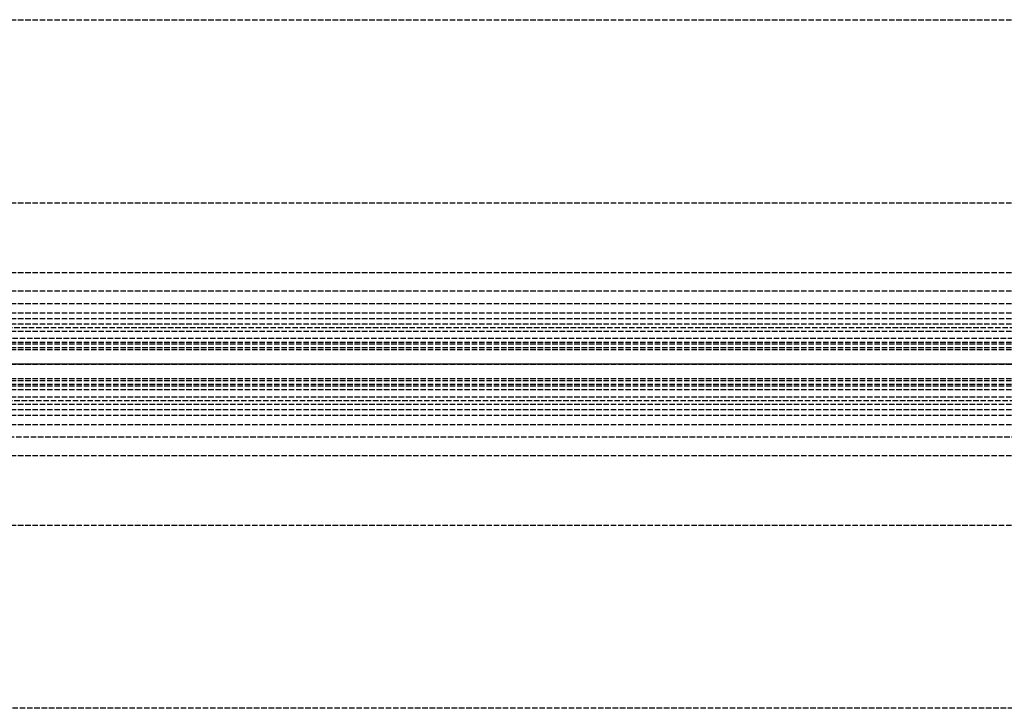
# Model space of a CAD drawing. Header units: millimetres. Extents: x -1 to 2050, y -94 to 94.
# Tile 10 of 12: x 269 to 538, y -94 to 94. Entities that reach past the tile are written whole.
import ezdxf

# ---------------------------------------------------------------- set-up
doc = ezdxf.new("R2010")
doc.units = ezdxf.units.MM
doc.header["$LTSCALE"] = 10
doc.linetypes.add('ALLCAD_Strich', pattern=[0.2, 0.15, -0.05])
doc.layers.add('BESCH_KONT_sich_schn_ansi_2d', color=40, linetype='Continuous')
doc.layers.add('BESCH_KONT_sich_schn_grun_2d', color=10, linetype='Continuous')

msp = doc.modelspace()

# ---------------------------------------------------------------- linework, layer by layer
at = {"layer": 'BESCH_KONT_sich_schn_ansi_2d', "linetype": 'ALLCAD_Strich'}
for p, q in [((0, 0, 7), (995, 0, 7)), ((995, 0, 2331), (0, 0, 2331)), ((0, 0, 2335), (995, 0, 2335)), ((0, 0, 2368), (2050, 0, 2368)), ((2050, 0, 2418), (0, 0, 2418)), ((0, 0, 6), (995, 0, 6)), ((0, 0, 24), (1055, 0, 24)), ((0, 0, 23), (1055, 0, 23)), ((0, 0, 24), (1055, 0, 24)), ((0, 0, 2337), (2050, 0, 2337)), ((2050, 0, 2338.5), (0, 0, 2338.5)), ((0, 0, 2365.5), (2050, 0, 2365.5)), ((0, 0, 2339.5), (2050, 0, 2339.5)), ((0, 0, 2363.5), (2050, 0, 2363.5)), ((0, 0, 2363), (2050, 0, 2363))]:
    msp.add_line(p, q, dxfattribs=at)
at = {"layer": 'BESCH_KONT_sich_schn_grun_2d', "linetype": 'ALLCAD_Strich'}
for p, q in [((0, 94), (2050, 94)), ((0, 44), (2050, 44)), ((0, 25), (2050, 25)), ((0, 20), (1055, 20)), ((0, 16.5), (2050, 16.5)), ((0, 14), (2050, 14)), ((0, 12.38), (2050, 12.38)), ((0, 11), (1055, 11)), ((0, 9), (1055, 9)), ((105, 10), (950, 10)), ((105, 10), (950, 10)), ((2050, 7), (0, 7)), ((0, 6), (2050, 6)), ((0, 5.5), (2050, 5.5)), ((0, 4.5), (2050, 4.5)), ((0, 4), (2050, 4)), ((0, -4), (2050, -4)), ((0, -4.5), (2050, -4.5)), ((0, -5.5), (2050, -5.5)), ((0, -6), (2050, -6)), ((0, -7), (2050, -7)), ((0, -9), (1055, -9)), ((105, -10), (950, -10)), ((105, -10), (950, -10)), ((0, -11), (1055, -11)), ((0, -12.38), (2050, -12.38)), ((0, -14), (2050, -14)), ((0, -16.5), (2050, -16.5)), ((1055, -20), (0, -20)), ((0, -25), (2050, -25)), ((0, -44), (2050, -44)), ((2050, -94), (0, -94))]:
    msp.add_line(p, q, dxfattribs=at)

doc.saveas('drawing.dxf')
